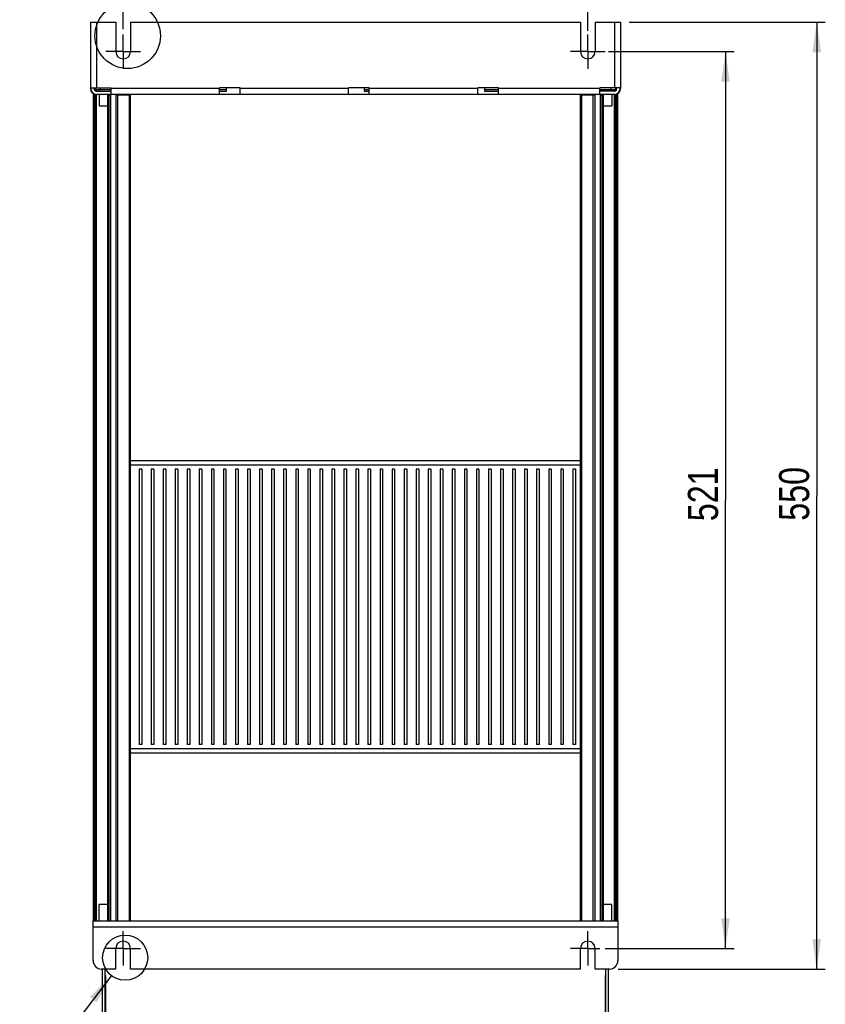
# Model space of a CAD drawing. Extents: x 0 to 594, y 0 to 420.
# Tile 86 of 101: x 338 to 431, y 164 to 279. Entities that reach past the tile are written whole.
import ezdxf

# ---------------------------------------------------------------- set-up
doc = ezdxf.new("R2010")
doc.units = 0
doc.header["$LTSCALE"] = 32.67
doc.linetypes.add('CENTER', pattern=[0.6, 0.375, -0.075, 0.075, -0.075])
doc.layers.get('0').update_dxf_attribs({"linetype": 'CONTINUOUS'})
doc.layers.add('DEFAULT_1', color=7, linetype='CENTER')
doc.styles.get("Standard").update_dxf_attribs({"font": 'txt', "width": 0.8})
doc.dimstyles.get("Standard").update_dxf_attribs({"dimtxt": 2.5, "dimasz": 2.5, "dimexe": 1.25, "dimexo": 0.625, "dimtad": 1, "dimcen": 2.5, "dimazin": 3, "dimtfac": 1, "dimtmove": 0, "dimatfit": 3})

# ---------------------------------------------------------------- blocks, each defined once
blk = doc.blocks.new('_FILLED')
at = {"color": 0, "linetype": 'BYBLOCK'}
blk.add_solid([(0, 0), (-1, 0.143), (-1, -0.143)], dxfattribs=at)
blk = doc.blocks.new('*D5')
at = {"color": 2, "linetype": 'CONTINUOUS'}
for p, q in [((349.63, 280.78), (349.63, 289.66)), ((403.63, 277.36), (403.63, 289.66)), ((349.63, 288.66), (376.63, 288.66)), ((403.63, 288.66), (376.63, 288.66)), ((349.63, 277.54), (349.63, 280.08))]:
    blk.add_line(p, q, dxfattribs=at)
at = {"color": 2, "linetype": 'CONTINUOUS', "xscale": 3.5, "yscale": 3.5, "zscale": 3.5, "rotation": 180}
blk.add_blockref('_FILLED', (349.63, 288.66), dxfattribs=at)
at = {"color": 2, "linetype": 'CONTINUOUS', "xscale": 3.5, "yscale": 3.5, "zscale": 3.5}
blk.add_blockref('_FILLED', (403.63, 288.66), dxfattribs=at)
at = {"color": 5, "linetype": 'CONTINUOUS', "width": 0.8}
blk.add_text('270', height=3.5, dxfattribs=at).set_placement((371.19, 289.53))
blk = doc.blocks.new('*D10')
at = {"color": 2, "linetype": 'CONTINUOUS'}
for p, q in [((408.44, 278.35), (431.23, 278.35)), ((430.23, 278.35), (430.23, 223.35)), ((430.23, 168.35), (430.23, 223.35)), ((407.17, 168.35), (431.23, 168.35))]:
    blk.add_line(p, q, dxfattribs=at)
at = {"color": 2, "linetype": 'CONTINUOUS', "xscale": 3.5, "yscale": 3.5, "zscale": 3.5}
for p, rotation in [((430.23, 278.35), 90), ((430.23, 168.35), 270)]:
    blk.add_blockref('_FILLED', p, dxfattribs=dict(at, rotation=rotation))
at = {"color": 5, "linetype": 'CONTINUOUS', "width": 0.8}
blk.add_text('550', height=3.5, rotation=90, dxfattribs=at).set_placement((429.35, 220.44))
blk = doc.blocks.new('*D11')
at = {"color": 2, "linetype": 'CONTINUOUS'}
for p, q in [((406.03, 274.95), (420.63, 274.95)), ((419.63, 274.95), (419.63, 222.85)), ((419.63, 170.75), (419.63, 222.85)), ((405.66, 170.75), (420.63, 170.75))]:
    blk.add_line(p, q, dxfattribs=at)
at = {"color": 2, "linetype": 'CONTINUOUS', "xscale": 3.5, "yscale": 3.5, "zscale": 3.5}
for p, rotation in [((419.63, 274.95), 90), ((419.63, 170.75), 270)]:
    blk.add_blockref('_FILLED', p, dxfattribs=dict(at, rotation=rotation))
at = {"color": 5, "linetype": 'CONTINUOUS', "width": 0.8}
blk.add_text('521', height=3.5, rotation=90, dxfattribs=at).set_placement((418.76, 220.39))

msp = doc.modelspace()

# ---------------------------------------------------------------- linework, layer by layer
at = {"color": 7, "linetype": 'CONTINUOUS'}
for p, q in [((345.83, 278.353), (345.83, 270.653)), ((345.83, 278.353), (348.78, 278.353)), ((346.53, 278.353), (346.53, 270.753)), ((348.78, 278.353), (348.78, 274.953)), ((350.48, 278.353), (350.48, 274.953)), ((350.48, 278.353), (402.78, 278.353)), ((402.78, 278.353), (402.78, 274.953)), ((404.48, 278.353), (404.48, 274.953)), ((404.48, 278.353), (407.43, 278.353)), ((406.73, 278.353), (406.73, 270.753)), ((407.43, 278.353), (407.43, 270.653)), ((345.83, 270.653), (345.859, 270.653)), ((345.859, 270.753), (345.859, 270.653)), ((345.859, 270.753), (348.23, 270.753)), ((346.231, 270.02), (346.23, 269.953)), ((346.306, 270.453), (346.306, 270.753)), ((346.306, 270.553), (348.23, 270.553)), ((346.33, 269.983), (346.33, 269.928)), ((346.43, 270.553), (346.43, 270.753)), ((346.53, 270.353), (348.23, 270.353)), ((346.53, 173.977), (346.53, 269.983)), ((348.23, 269.983), (346.53, 269.983)), ((346.93, 270.753), (346.93, 270.353)), ((348.23, 269.983), (348.23, 270.753)), ((360.83, 270.653), (348.23, 270.653)), ((360.83, 269.983), (360.83, 270.753)), ((363.23, 270.753), (360.83, 270.753)), ((360.83, 270.553), (361.63, 270.553)), ((360.83, 270.353), (361.63, 270.353)), ((363.23, 269.983), (360.83, 269.983)), ((361.63, 270.353), (361.63, 270.753)), ((363.23, 269.983), (363.23, 270.753)), ((375.83, 270.653), (363.23, 270.653)), ((375.83, 269.983), (375.83, 270.753)), ((378.23, 270.753), (375.83, 270.753)), ((378.23, 269.983), (375.83, 269.983)), ((377.63, 270.753), (377.63, 270.353)), ((377.63, 270.553), (378.23, 270.553)), ((377.63, 270.353), (378.23, 270.353)), ((378.23, 269.983), (378.23, 270.753)), ((390.83, 270.653), (378.23, 270.653)), ((390.83, 269.983), (390.83, 270.753)), ((393.23, 270.753), (390.83, 270.753)), ((393.23, 269.983), (390.83, 269.983)), ((391.63, 270.753), (391.63, 270.353)), ((391.63, 270.553), (393.23, 270.553)), ((391.63, 270.353), (393.23, 270.353)), ((393.23, 269.983), (393.23, 270.753)), ((405.03, 270.653), (393.23, 270.653)), ((405.03, 269.983), (405.03, 270.753)), ((407.401, 270.753), (405.03, 270.753)), ((405.03, 270.553), (406.953, 270.553)), ((406.73, 270.353), (405.03, 270.353)), ((406.73, 269.983), (405.03, 269.983)), ((406.33, 270.353), (406.33, 270.753)), ((406.73, 173.977), (406.73, 269.983)), ((406.83, 270.753), (406.83, 270.553)), ((406.93, 269.928), (406.93, 269.983)), ((406.953, 270.453), (406.953, 270.753)), ((407.03, 269.953), (407.029, 270.02)), ((407.401, 270.753), (407.401, 270.653)), ((407.401, 270.653), (407.43, 270.653)), ((346.15, 269.928), (346.15, 173.977)), ((346.15, 269.928), (346.53, 269.928)), ((346.33, 269.953), (346.23, 269.953)), ((346.24, 269.953), (346.24, 269.928)), ((346.25, 269.928), (346.25, 173.977)), ((346.43, 173.977), (346.43, 269.928)), ((406.73, 269.953), (346.53, 269.953)), ((346.84, 269.953), (346.84, 268.653)), ((347.79, 269.953), (347.79, 173.952)), ((347.79, 269.928), (348.19, 269.928)), ((347.89, 269.928), (347.89, 173.952)), ((347.99, 173.952), (347.99, 269.928)), ((348.19, 173.952), (348.19, 269.953)), ((348.79, 269.953), (348.79, 173.952)), ((348.79, 269.928), (350.47, 269.928)), ((348.99, 269.928), (348.99, 173.952)), ((350.37, 173.952), (350.37, 269.928)), ((350.47, 173.952), (350.47, 269.953)), ((402.79, 173.952), (402.79, 269.953)), ((402.79, 269.928), (404.47, 269.928)), ((402.89, 269.928), (402.89, 173.952)), ((404.27, 173.952), (404.27, 269.928)), ((404.47, 173.952), (404.47, 269.953)), ((405.07, 269.953), (405.07, 173.952)), ((405.07, 269.928), (405.47, 269.928)), ((405.27, 269.928), (405.27, 173.952)), ((405.37, 173.952), (405.37, 269.928)), ((405.47, 173.952), (405.47, 269.953)), ((406.42, 269.953), (406.42, 268.653)), ((406.73, 269.928), (407.11, 269.928)), ((406.83, 269.928), (406.83, 173.977)), ((406.93, 269.953), (407.03, 269.953)), ((407.01, 173.977), (407.01, 269.928)), ((407.02, 269.928), (407.02, 269.953)), ((407.11, 173.977), (407.11, 269.928)), ((346.84, 268.653), (347.79, 268.653)), ((405.47, 268.653), (406.42, 268.653)), ((350.47, 227.453), (402.79, 227.453)), ((350.47, 226.953), (402.79, 226.953)), ((351.48, 226.453), (351.48, 194.453)), ((351.78, 226.453), (351.48, 226.453)), ((351.78, 226.453), (351.78, 194.453)), ((352.88, 226.453), (352.88, 194.453)), ((353.18, 226.453), (352.88, 226.453)), ((353.18, 226.453), (353.18, 194.453)), ((354.28, 226.453), (354.28, 194.453)), ((354.58, 226.453), (354.28, 226.453)), ((354.58, 226.453), (354.58, 194.453)), ((355.68, 226.453), (355.68, 194.453)), ((355.98, 226.453), (355.68, 226.453)), ((355.98, 226.453), (355.98, 194.453)), ((357.08, 226.453), (357.08, 194.453)), ((357.38, 226.453), (357.08, 226.453)), ((357.38, 226.453), (357.38, 194.453)), ((358.48, 226.453), (358.48, 194.453)), ((358.78, 226.453), (358.48, 226.453)), ((358.78, 226.453), (358.78, 194.453)), ((359.88, 226.453), (359.88, 194.453)), ((360.18, 226.453), (359.88, 226.453)), ((360.18, 226.453), (360.18, 194.453)), ((361.28, 226.453), (361.28, 194.453)), ((361.58, 226.453), (361.28, 226.453)), ((361.58, 226.453), (361.58, 194.453)), ((362.68, 226.453), (362.68, 194.453)), ((362.98, 226.453), (362.68, 226.453)), ((362.98, 226.453), (362.98, 194.453)), ((364.08, 226.453), (364.08, 194.453)), ((364.38, 226.453), (364.08, 226.453)), ((364.38, 226.453), (364.38, 194.453)), ((365.48, 226.453), (365.48, 194.453)), ((365.78, 226.453), (365.48, 226.453)), ((365.78, 226.453), (365.78, 194.453)), ((366.88, 226.453), (366.88, 194.453)), ((367.18, 226.453), (366.88, 226.453)), ((367.18, 226.453), (367.18, 194.453)), ((368.28, 226.453), (368.28, 194.453)), ((368.58, 226.453), (368.28, 226.453)), ((368.58, 226.453), (368.58, 194.453)), ((369.68, 226.453), (369.68, 194.453)), ((369.98, 226.453), (369.68, 226.453)), ((369.98, 226.453), (369.98, 194.453)), ((371.08, 226.453), (371.08, 194.453)), ((371.38, 226.453), (371.08, 226.453)), ((371.38, 226.453), (371.38, 194.453)), ((372.48, 226.453), (372.48, 194.453)), ((372.78, 226.453), (372.48, 226.453)), ((372.78, 226.453), (372.78, 194.453)), ((373.88, 226.453), (373.88, 194.453)), ((374.18, 226.453), (373.88, 226.453)), ((374.18, 226.453), (374.18, 194.453)), ((375.28, 226.453), (375.28, 194.453)), ((375.58, 226.453), (375.28, 226.453)), ((375.58, 226.453), (375.58, 194.453)), ((376.68, 226.453), (376.68, 194.453)), ((376.98, 226.453), (376.68, 226.453)), ((376.98, 226.453), (376.98, 194.453)), ((378.08, 226.453), (378.08, 194.453)), ((378.38, 226.453), (378.08, 226.453)), ((378.38, 226.453), (378.38, 194.453)), ((379.48, 226.453), (379.48, 194.453)), ((379.78, 226.453), (379.48, 226.453)), ((379.78, 226.453), (379.78, 194.453)), ((380.88, 226.453), (380.88, 194.453)), ((381.18, 226.453), (380.88, 226.453)), ((381.18, 226.453), (381.18, 194.453)), ((382.28, 226.453), (382.28, 194.453)), ((382.58, 226.453), (382.28, 226.453)), ((382.58, 226.453), (382.58, 194.453)), ((383.68, 226.453), (383.68, 194.453)), ((383.98, 226.453), (383.68, 226.453)), ((383.98, 226.453), (383.98, 194.453)), ((385.08, 226.453), (385.08, 194.453)), ((385.38, 226.453), (385.08, 226.453)), ((385.38, 226.453), (385.38, 194.453)), ((386.48, 226.453), (386.48, 194.453)), ((386.78, 226.453), (386.48, 226.453)), ((386.78, 226.453), (386.78, 194.453)), ((387.88, 226.453), (387.88, 194.453)), ((388.18, 226.453), (387.88, 226.453)), ((388.18, 226.453), (388.18, 194.453)), ((389.28, 226.453), (389.28, 194.453)), ((389.58, 226.453), (389.28, 226.453)), ((389.58, 226.453), (389.58, 194.453)), ((390.68, 226.453), (390.68, 194.453)), ((390.98, 226.453), (390.68, 226.453)), ((390.98, 226.453), (390.98, 194.453)), ((392.38, 226.453), (392.08, 226.453)), ((392.08, 226.453), (392.08, 194.453)), ((392.38, 226.453), (392.38, 194.453)), ((393.78, 226.453), (393.48, 226.453)), ((393.48, 226.453), (393.48, 194.453)), ((393.78, 226.453), (393.78, 194.453)), ((395.18, 226.453), (394.88, 226.453)), ((394.88, 226.453), (394.88, 194.453)), ((395.18, 226.453), (395.18, 194.453)), ((396.58, 226.453), (396.28, 226.453)), ((396.28, 226.453), (396.28, 194.453)), ((396.58, 226.453), (396.58, 194.453)), ((397.98, 226.453), (397.68, 226.453)), ((397.68, 226.453), (397.68, 194.453)), ((397.98, 226.453), (397.98, 194.453)), ((399.38, 226.453), (399.08, 226.453)), ((399.08, 226.453), (399.08, 194.453)), ((399.38, 226.453), (399.38, 194.453)), ((400.78, 226.453), (400.48, 226.453)), ((400.48, 226.453), (400.48, 194.453)), ((400.78, 226.453), (400.78, 194.453)), ((402.18, 226.453), (401.88, 226.453)), ((401.88, 226.453), (401.88, 194.453)), ((402.18, 226.453), (402.18, 194.453)), ((402.79, 193.953), (350.47, 193.953)), ((402.79, 193.453), (350.47, 193.453)), ((351.78, 194.453), (351.48, 194.453)), ((353.18, 194.453), (352.88, 194.453)), ((354.58, 194.453), (354.28, 194.453)), ((355.98, 194.453), (355.68, 194.453)), ((357.38, 194.453), (357.08, 194.453)), ((358.78, 194.453), (358.48, 194.453)), ((360.18, 194.453), (359.88, 194.453)), ((361.58, 194.453), (361.28, 194.453)), ((362.98, 194.453), (362.68, 194.453)), ((364.38, 194.453), (364.08, 194.453)), ((365.78, 194.453), (365.48, 194.453)), ((367.18, 194.453), (366.88, 194.453)), ((368.58, 194.453), (368.28, 194.453)), ((369.98, 194.453), (369.68, 194.453)), ((371.38, 194.453), (371.08, 194.453)), ((372.78, 194.453), (372.48, 194.453)), ((374.18, 194.453), (373.88, 194.453)), ((375.58, 194.453), (375.28, 194.453)), ((376.98, 194.453), (376.68, 194.453)), ((378.38, 194.453), (378.08, 194.453)), ((379.78, 194.453), (379.48, 194.453)), ((381.18, 194.453), (380.88, 194.453)), ((382.58, 194.453), (382.28, 194.453)), ((383.98, 194.453), (383.68, 194.453)), ((385.38, 194.453), (385.08, 194.453)), ((386.78, 194.453), (386.48, 194.453)), ((388.18, 194.453), (387.88, 194.453)), ((389.58, 194.453), (389.28, 194.453)), ((390.98, 194.453), (390.68, 194.453)), ((392.38, 194.453), (392.08, 194.453)), ((393.78, 194.453), (393.48, 194.453)), ((395.18, 194.453), (394.88, 194.453)), ((396.58, 194.453), (396.28, 194.453)), ((397.98, 194.453), (397.68, 194.453)), ((399.38, 194.453), (399.08, 194.453)), ((400.78, 194.453), (400.48, 194.453)), ((402.18, 194.453), (401.88, 194.453)), ((347.79, 175.852), (346.83, 175.852)), ((346.83, 173.952), (346.83, 175.852)), ((406.43, 175.852), (405.47, 175.852)), ((406.43, 173.952), (406.43, 175.852)), ((346.13, 173.952), (407.13, 173.952)), ((346.13, 169.354), (346.13, 173.952)), ((346.53, 173.977), (346.15, 173.977)), ((346.24, 173.977), (346.24, 173.952)), ((346.33, 173.952), (346.33, 173.977)), ((407.11, 173.977), (406.73, 173.977)), ((406.93, 173.952), (406.93, 173.977)), ((407.02, 173.952), (407.02, 173.977)), ((407.13, 173.952), (407.13, 169.354)), ((346.13, 173.252), (407.13, 173.252)), ((348.78, 168.354), (348.78, 170.754)), ((350.48, 168.354), (350.48, 170.754)), ((402.78, 168.354), (402.78, 170.754)), ((404.48, 168.354), (404.48, 170.754)), ((348.78, 168.354), (347.13, 168.354)), ((347.23, 157.006), (347.23, 168.354)), ((347.53, 152.354), (347.53, 168.354)), ((402.78, 168.354), (350.48, 168.354)), ((406.13, 168.354), (404.48, 168.354)), ((405.73, 152.354), (405.73, 168.354)), ((406.03, 157.006), (406.03, 168.354)), ((347.53, 167.606), (347.63, 167.606)), ((347.63, 157.006), (347.63, 167.606)), ((405.63, 167.606), (405.73, 167.606)), ((405.63, 167.606), (405.63, 157.006))]:
    msp.add_line(p, q, dxfattribs=at)
at = {"color": 2, "linetype": 'CONTINUOUS'}
msp.add_line((348.267, 167.59), (337.604, 153.646), dxfattribs=at)
at = {"color": 7, "linetype": 'CONTINUOUS'}
for points in [[(346.306, 270.491), (346.352, 270.447), (346.462, 270.379), (346.58, 270.353)], [(406.679, 270.353), (406.798, 270.379), (406.907, 270.447), (406.953, 270.491)]]:
    msp.add_lwpolyline(points, dxfattribs=at)
at = {"color": 2, "linetype": 'CONTINUOUS'}
for centre, radius in [((350.154, 276.787), 3.805), ((349.86, 169.675), 2.624)]:
    msp.add_circle(centre, radius, dxfattribs=at)
at = {"color": 7, "linetype": 'CONTINUOUS'}
for centre, radius, start, end in [((349.63, 274.953), 0.85, 180, 360), ((403.63, 274.953), 0.85, 180, 360), ((346.53, 270.653), 0.7, 180, 270), ((346.53, 270.653), 0.671, 180, 270), ((346.53, 270.653), 0.3, 221.81031, 270), ((346.63, 270.553), 0.2, 180, 270), ((406.63, 270.553), 0.2, 270, 360), ((406.73, 270.653), 0.7, 270, 360), ((406.73, 270.653), 0.671, 270, 360), ((406.73, 270.653), 0.3, 270, 318.18969), ((349.63, 170.754), 0.85, 0, 180), ((403.63, 170.754), 0.85, 0, 180), ((347.13, 169.354), 1, 180, 270), ((406.13, 169.354), 1, 270, 360)]:
    msp.add_arc(centre, radius, start, end, dxfattribs=at)
at = {"color": 2, "linetype": 'CONTINUOUS'}
msp.add_solid([(346.538, 164.506), (348.267, 167.59), (345.743, 165.114)], dxfattribs=at)
at = {"layer": 'DEFAULT_1', "color": 7, "linetype": 'CENTER'}
for p, q in [((349.63, 274.953), (349.63, 276.953)), ((403.63, 274.953), (403.63, 276.953)), ((349.63, 274.953), (347.63, 274.953)), ((349.63, 274.953), (349.63, 272.953)), ((349.63, 274.953), (351.63, 274.953)), ((403.63, 274.953), (401.63, 274.953)), ((403.63, 274.953), (403.63, 272.953)), ((403.63, 274.953), (405.63, 274.953)), ((349.63, 170.754), (349.63, 172.754)), ((403.63, 170.754), (403.63, 172.754)), ((349.63, 170.754), (347.63, 170.754)), ((349.63, 170.754), (351.63, 170.754)), ((349.63, 170.754), (349.63, 168.754)), ((403.63, 170.754), (401.63, 170.754)), ((403.63, 170.754), (405.018, 170.754)), ((403.63, 170.754), (403.63, 168.754))]:
    msp.add_line(p, q, dxfattribs=at)

# ---------------------------------------------------------------- dimensions: what is measured, and where the dimension line sits
at = {"color": 2, "linetype": 'CONTINUOUS'}
for base, p1, p2, angle, picture, middle in [((349.63, 288.658), (403.63, 277.357), (349.63, 277.536), 180, '*D5', (375.386, 291.283)), ((430.229, 168.354), (408.438, 278.353), (407.171, 168.354), 270, '*D10', (427.604, 224.64)), ((419.632, 170.754), (406.034, 274.953), (405.664, 170.754), 270, '*D11', (417.007, 224.592))]:
    dim = msp.add_linear_dim(base=base, p1=p1, p2=p2, angle=angle, dimstyle='Standard', dxfattribs=at)
    dim.commit()
    dim.dimension.update_dxf_attribs({"geometry": picture, "text_midpoint": middle, "dimtype": 128})

doc.saveas('drawing.dxf')
